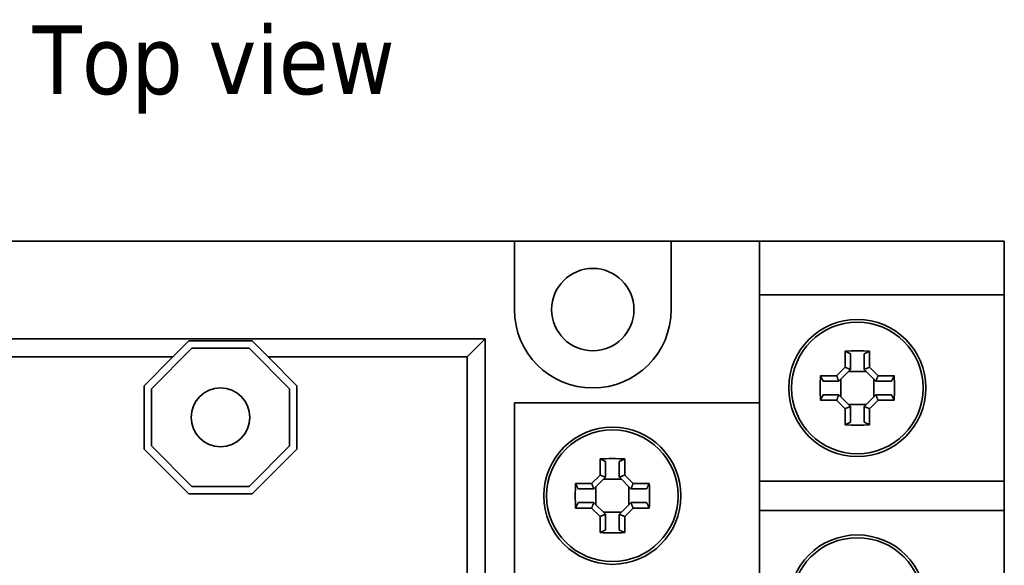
# Model space of a CAD drawing. Header units: millimetres. Extents: x 39 to 182, y 93 to 195.
# Tile 5 of 6: x 69 to 119, y 167 to 195. Entities that reach past the tile are written whole.
import ezdxf

# ---------------------------------------------------------------- set-up
doc = ezdxf.new("R2010")
doc.units = ezdxf.units.MM
doc.layers.add('Symbol (ISO)', color=7, linetype='Continuous', lineweight=25)
doc.layers.add('Visible (ISO)', color=7, linetype='Continuous', lineweight=35)
doc.styles.add('Label Text (ISO)', font='TAHOMA.TTF')

msp = doc.modelspace()

# ---------------------------------------------------------------- linework, layer by layer
at = {"layer": 'Visible (ISO)'}
for p, q in [((53.616, 183.623), (94.116, 183.623)), ((94.116, 180.123), (94.116, 183.623)), ((94.116, 183.623), (102.116, 183.623)), ((102.116, 183.623), (102.116, 180.123)), ((102.116, 183.623), (104.616, 183.623)), ((106.616, 183.623), (104.616, 183.623)), ((106.616, 175.373), (106.616, 183.623)), ((106.616, 183.623), (117.116, 183.623)), ((119.116, 183.623), (117.116, 183.623)), ((119.116, 180.873), (119.116, 183.623)), ((106.616, 180.873), (117.116, 180.873)), ((117.116, 180.873), (119.116, 180.873)), ((119.116, 180.873), (119.116, 171.373)), ((65.616, 178.623), (92.616, 178.623)), ((76.691, 177.713), (77.501, 178.523)), ((77.501, 178.523), (80.732, 178.523)), ((80.732, 178.523), (81.542, 177.713)), ((92.616, 178.623), (91.706, 177.713)), ((92.616, 178.623), (92.616, 140.623)), ((75.591, 176.083), (77.656, 178.148)), ((77.656, 178.148), (80.576, 178.148)), ((80.576, 178.148), (82.641, 176.083)), ((110.988, 177.182), (110.988, 177.999)), ((112.245, 177.999), (112.245, 177.182)), ((76.691, 177.713), (66.526, 177.713)), ((75.216, 176.238), (76.691, 177.713)), ((91.706, 177.713), (81.542, 177.713)), ((81.542, 177.713), (83.016, 176.238)), ((91.706, 141.533), (91.706, 177.713)), ((111.266, 177.871), (111.266, 177.073)), ((111.966, 177.073), (111.966, 177.871)), ((110.557, 176.751), (110.988, 177.182)), ((111.262, 177.069), (110.67, 176.477)), ((112.076, 176.963), (111.156, 176.963)), ((111.262, 177.069), (111.266, 177.073)), ((111.97, 177.069), (111.966, 177.073)), ((112.562, 176.477), (111.97, 177.069)), ((112.245, 177.182), (112.675, 176.751)), ((109.74, 176.751), (110.557, 176.751)), ((110.666, 176.473), (109.869, 176.473)), ((110.67, 176.477), (110.666, 176.473)), ((110.776, 176.583), (110.776, 175.663)), ((112.456, 175.663), (112.456, 176.583)), ((112.562, 176.477), (112.566, 176.473)), ((113.364, 176.473), (112.566, 176.473)), ((112.675, 176.751), (113.492, 176.751)), ((75.216, 173.008), (75.216, 176.238)), ((75.591, 173.163), (75.591, 176.083)), ((82.641, 176.083), (82.641, 173.163)), ((83.016, 176.238), (83.016, 173.008)), ((94.116, 165.873), (94.116, 175.373)), ((94.116, 175.373), (104.616, 175.373)), ((104.616, 175.373), (106.616, 175.373)), ((106.616, 175.373), (106.616, 165.873)), ((110.557, 175.494), (109.74, 175.494)), ((109.869, 175.773), (110.666, 175.773)), ((110.988, 175.064), (110.557, 175.494)), ((110.67, 175.769), (110.666, 175.773)), ((110.67, 175.769), (111.262, 175.177)), ((111.97, 175.177), (112.562, 175.769)), ((112.675, 175.494), (112.245, 175.064)), ((112.562, 175.769), (112.566, 175.773)), ((112.566, 175.773), (113.364, 175.773)), ((113.492, 175.494), (112.675, 175.494)), ((110.988, 174.247), (110.988, 175.064)), ((111.156, 175.283), (112.076, 175.283)), ((111.262, 175.177), (111.266, 175.173)), ((111.266, 175.173), (111.266, 174.375)), ((111.97, 175.177), (111.966, 175.173)), ((111.966, 174.375), (111.966, 175.173)), ((112.245, 175.064), (112.245, 174.247)), ((77.501, 170.723), (75.216, 173.008)), ((77.656, 171.098), (75.591, 173.163)), ((82.641, 173.163), (80.576, 171.098)), ((83.016, 173.008), (80.732, 170.723)), ((98.488, 171.682), (98.488, 172.499)), ((98.766, 172.371), (98.766, 171.573)), ((99.466, 171.573), (99.466, 172.371)), ((99.745, 172.499), (99.745, 171.682)), ((98.057, 171.251), (98.488, 171.682)), ((98.762, 171.569), (98.17, 170.977)), ((99.576, 171.463), (98.656, 171.463)), ((98.762, 171.569), (98.766, 171.573)), ((99.47, 171.569), (99.466, 171.573)), ((100.062, 170.977), (99.47, 171.569)), ((99.745, 171.682), (100.175, 171.251)), ((117.116, 171.373), (106.616, 171.373)), ((119.116, 171.373), (117.116, 171.373)), ((119.116, 169.873), (119.116, 171.373)), ((80.576, 171.098), (77.656, 171.098)), ((97.24, 171.251), (98.057, 171.251)), ((98.166, 170.973), (97.369, 170.973)), ((98.17, 170.977), (98.166, 170.973)), ((98.276, 171.083), (98.276, 170.163)), ((99.956, 170.163), (99.956, 171.083)), ((100.062, 170.977), (100.066, 170.973)), ((100.864, 170.973), (100.066, 170.973)), ((100.175, 171.251), (100.992, 171.251)), ((80.732, 170.723), (77.501, 170.723)), ((98.057, 169.994), (97.24, 169.994)), ((97.369, 170.273), (98.166, 170.273)), ((98.488, 169.564), (98.057, 169.994)), ((98.17, 170.269), (98.166, 170.273)), ((98.17, 170.269), (98.762, 169.677)), ((99.47, 169.677), (100.062, 170.269)), ((100.175, 169.994), (99.745, 169.564)), ((100.062, 170.269), (100.066, 170.273)), ((100.066, 170.273), (100.864, 170.273)), ((100.992, 169.994), (100.175, 169.994)), ((106.616, 169.873), (117.116, 169.873)), ((117.116, 169.873), (119.116, 169.873)), ((119.116, 169.873), (119.116, 160.373)), ((98.488, 168.747), (98.488, 169.564)), ((98.656, 169.783), (99.576, 169.783)), ((98.762, 169.677), (98.766, 169.673)), ((98.766, 169.673), (98.766, 168.875)), ((99.47, 169.677), (99.466, 169.673)), ((99.466, 168.875), (99.466, 169.673)), ((99.745, 169.564), (99.745, 168.747))]:
    msp.add_line(p, q, dxfattribs=at)
at = {"layer": 'Visible (ISO)', "flags": 128}
for points in [[(110.988, 177.999), (111, 177.994), (111.012, 177.988), (111.023, 177.983), (111.035, 177.977), (111.047, 177.972), (111.059, 177.966), (111.071, 177.961), (111.082, 177.955), (111.094, 177.95), (111.106, 177.945), (111.117, 177.939), (111.129, 177.934), (111.14, 177.929), (111.152, 177.923), (111.164, 177.918), (111.175, 177.913), (111.187, 177.907), (111.198, 177.902), (111.209, 177.897), (111.221, 177.892), (111.232, 177.886), (111.244, 177.881), (111.255, 177.876), (111.266, 177.871)], [(111.966, 177.871), (111.978, 177.876), (111.989, 177.881), (112, 177.886), (112.012, 177.892), (112.023, 177.897), (112.035, 177.902), (112.046, 177.907), (112.058, 177.913), (112.069, 177.918), (112.081, 177.923), (112.092, 177.929), (112.104, 177.934), (112.115, 177.939), (112.127, 177.945), (112.139, 177.95), (112.15, 177.955), (112.162, 177.961), (112.174, 177.966), (112.186, 177.972), (112.197, 177.977), (112.209, 177.983), (112.221, 177.988), (112.233, 177.994), (112.245, 177.999)], [(110.988, 177.182), (110.999, 177.177), (111.011, 177.172), (111.022, 177.168), (111.034, 177.163), (111.045, 177.158), (111.056, 177.153), (111.068, 177.149), (111.079, 177.144), (111.091, 177.139), (111.102, 177.134), (111.114, 177.13), (111.125, 177.125), (111.137, 177.12), (111.148, 177.116), (111.159, 177.111), (111.171, 177.106), (111.182, 177.101), (111.194, 177.097), (111.205, 177.092), (111.217, 177.087), (111.228, 177.083), (111.239, 177.078), (111.251, 177.074), (111.262, 177.069)], [(112.245, 177.182), (112.233, 177.177), (112.222, 177.172), (112.211, 177.168), (112.199, 177.163), (112.188, 177.158), (112.176, 177.153), (112.165, 177.149), (112.153, 177.144), (112.142, 177.139), (112.13, 177.134), (112.119, 177.13), (112.108, 177.125), (112.096, 177.12), (112.085, 177.116), (112.073, 177.111), (112.062, 177.106), (112.05, 177.101), (112.039, 177.097), (112.027, 177.092), (112.016, 177.087), (112.005, 177.083), (111.993, 177.078), (111.982, 177.074), (111.97, 177.069)], [(109.869, 176.473), (109.863, 176.484), (109.858, 176.496), (109.853, 176.507), (109.848, 176.518), (109.842, 176.53), (109.837, 176.541), (109.832, 176.553), (109.827, 176.564), (109.821, 176.576), (109.816, 176.587), (109.811, 176.599), (109.805, 176.61), (109.8, 176.622), (109.795, 176.634), (109.789, 176.645), (109.784, 176.657), (109.778, 176.669), (109.773, 176.68), (109.768, 176.692), (109.762, 176.704), (109.757, 176.716), (109.751, 176.728), (109.746, 176.74), (109.74, 176.751)], [(110.557, 176.751), (110.562, 176.74), (110.567, 176.729), (110.572, 176.717), (110.576, 176.706), (110.581, 176.694), (110.586, 176.683), (110.591, 176.671), (110.595, 176.66), (110.6, 176.649), (110.605, 176.637), (110.61, 176.626), (110.614, 176.614), (110.619, 176.603), (110.624, 176.591), (110.628, 176.58), (110.633, 176.568), (110.638, 176.557), (110.642, 176.546), (110.647, 176.534), (110.652, 176.523), (110.656, 176.511), (110.661, 176.5), (110.666, 176.488), (110.67, 176.477)], [(112.675, 176.751), (112.671, 176.74), (112.666, 176.729), (112.661, 176.717), (112.656, 176.706), (112.651, 176.694), (112.647, 176.683), (112.642, 176.671), (112.637, 176.66), (112.633, 176.649), (112.628, 176.637), (112.623, 176.626), (112.618, 176.614), (112.614, 176.603), (112.609, 176.591), (112.604, 176.58), (112.6, 176.568), (112.595, 176.557), (112.59, 176.546), (112.586, 176.534), (112.581, 176.523), (112.576, 176.511), (112.572, 176.5), (112.567, 176.488), (112.562, 176.477)], [(113.492, 176.751), (113.487, 176.74), (113.481, 176.728), (113.476, 176.716), (113.471, 176.704), (113.465, 176.692), (113.46, 176.68), (113.454, 176.669), (113.449, 176.657), (113.443, 176.645), (113.438, 176.634), (113.433, 176.622), (113.427, 176.61), (113.422, 176.599), (113.417, 176.587), (113.411, 176.576), (113.406, 176.564), (113.401, 176.553), (113.395, 176.541), (113.39, 176.53), (113.385, 176.518), (113.38, 176.507), (113.374, 176.496), (113.369, 176.484), (113.364, 176.473)], [(109.74, 175.494), (109.746, 175.506), (109.751, 175.518), (109.757, 175.53), (109.762, 175.542), (109.768, 175.554), (109.773, 175.565), (109.778, 175.577), (109.784, 175.589), (109.789, 175.601), (109.795, 175.612), (109.8, 175.624), (109.805, 175.635), (109.811, 175.647), (109.816, 175.659), (109.821, 175.67), (109.827, 175.682), (109.832, 175.693), (109.837, 175.705), (109.842, 175.716), (109.848, 175.728), (109.853, 175.739), (109.858, 175.75), (109.863, 175.762), (109.869, 175.773)], [(110.557, 175.494), (110.562, 175.506), (110.567, 175.517), (110.572, 175.529), (110.576, 175.54), (110.581, 175.552), (110.586, 175.563), (110.591, 175.574), (110.595, 175.586), (110.6, 175.597), (110.605, 175.609), (110.61, 175.62), (110.614, 175.632), (110.619, 175.643), (110.624, 175.655), (110.628, 175.666), (110.633, 175.677), (110.638, 175.689), (110.642, 175.7), (110.647, 175.712), (110.652, 175.723), (110.656, 175.735), (110.661, 175.746), (110.666, 175.758), (110.67, 175.769)], [(112.675, 175.494), (112.671, 175.506), (112.666, 175.517), (112.661, 175.529), (112.656, 175.54), (112.651, 175.552), (112.647, 175.563), (112.642, 175.574), (112.637, 175.586), (112.633, 175.597), (112.628, 175.609), (112.623, 175.62), (112.618, 175.632), (112.614, 175.643), (112.609, 175.655), (112.604, 175.666), (112.6, 175.677), (112.595, 175.689), (112.59, 175.7), (112.586, 175.712), (112.581, 175.723), (112.576, 175.735), (112.572, 175.746), (112.567, 175.758), (112.562, 175.769)], [(113.364, 175.773), (113.369, 175.762), (113.374, 175.75), (113.38, 175.739), (113.385, 175.728), (113.39, 175.716), (113.395, 175.705), (113.401, 175.693), (113.406, 175.682), (113.411, 175.67), (113.417, 175.659), (113.422, 175.647), (113.427, 175.635), (113.433, 175.624), (113.438, 175.612), (113.443, 175.601), (113.449, 175.589), (113.454, 175.577), (113.46, 175.565), (113.465, 175.554), (113.471, 175.542), (113.476, 175.53), (113.481, 175.518), (113.487, 175.506), (113.492, 175.494)], [(110.988, 175.064), (110.999, 175.069), (111.011, 175.074), (111.022, 175.078), (111.034, 175.083), (111.045, 175.088), (111.056, 175.093), (111.068, 175.097), (111.079, 175.102), (111.091, 175.107), (111.102, 175.111), (111.114, 175.116), (111.125, 175.121), (111.137, 175.126), (111.148, 175.13), (111.159, 175.135), (111.171, 175.14), (111.182, 175.144), (111.194, 175.149), (111.205, 175.154), (111.217, 175.158), (111.228, 175.163), (111.239, 175.168), (111.251, 175.172), (111.262, 175.177)], [(112.245, 175.064), (112.233, 175.069), (112.222, 175.074), (112.211, 175.078), (112.199, 175.083), (112.188, 175.088), (112.176, 175.093), (112.165, 175.097), (112.153, 175.102), (112.142, 175.107), (112.13, 175.111), (112.119, 175.116), (112.108, 175.121), (112.096, 175.126), (112.085, 175.13), (112.073, 175.135), (112.062, 175.14), (112.05, 175.144), (112.039, 175.149), (112.027, 175.154), (112.016, 175.158), (112.005, 175.163), (111.993, 175.168), (111.982, 175.172), (111.97, 175.177)], [(111.266, 174.375), (111.255, 174.37), (111.244, 174.365), (111.232, 174.36), (111.221, 174.354), (111.209, 174.349), (111.198, 174.344), (111.187, 174.339), (111.175, 174.333), (111.164, 174.328), (111.152, 174.323), (111.14, 174.317), (111.129, 174.312), (111.117, 174.307), (111.106, 174.301), (111.094, 174.296), (111.082, 174.29), (111.071, 174.285), (111.059, 174.28), (111.047, 174.274), (111.035, 174.269), (111.023, 174.263), (111.012, 174.258), (111, 174.252), (110.988, 174.247)], [(112.245, 174.247), (112.233, 174.252), (112.221, 174.258), (112.209, 174.263), (112.197, 174.269), (112.186, 174.274), (112.174, 174.28), (112.162, 174.285), (112.15, 174.29), (112.139, 174.296), (112.127, 174.301), (112.115, 174.307), (112.104, 174.312), (112.092, 174.317), (112.081, 174.323), (112.069, 174.328), (112.058, 174.333), (112.046, 174.339), (112.035, 174.344), (112.023, 174.349), (112.012, 174.354), (112, 174.36), (111.989, 174.365), (111.978, 174.37), (111.966, 174.375)], [(98.488, 172.499), (98.5, 172.494), (98.512, 172.488), (98.523, 172.483), (98.535, 172.477), (98.547, 172.472), (98.559, 172.466), (98.571, 172.461), (98.582, 172.455), (98.594, 172.45), (98.606, 172.445), (98.617, 172.439), (98.629, 172.434), (98.64, 172.429), (98.652, 172.423), (98.664, 172.418), (98.675, 172.413), (98.687, 172.407), (98.698, 172.402), (98.709, 172.397), (98.721, 172.392), (98.732, 172.386), (98.744, 172.381), (98.755, 172.376), (98.766, 172.371)], [(99.466, 172.371), (99.478, 172.376), (99.489, 172.381), (99.5, 172.386), (99.512, 172.392), (99.523, 172.397), (99.535, 172.402), (99.546, 172.407), (99.558, 172.413), (99.569, 172.418), (99.581, 172.423), (99.592, 172.429), (99.604, 172.434), (99.615, 172.439), (99.627, 172.445), (99.639, 172.45), (99.65, 172.455), (99.662, 172.461), (99.674, 172.466), (99.686, 172.472), (99.697, 172.477), (99.709, 172.483), (99.721, 172.488), (99.733, 172.494), (99.745, 172.499)], [(98.488, 171.682), (98.499, 171.677), (98.511, 171.672), (98.522, 171.668), (98.534, 171.663), (98.545, 171.658), (98.556, 171.653), (98.568, 171.649), (98.579, 171.644), (98.591, 171.639), (98.602, 171.634), (98.614, 171.63), (98.625, 171.625), (98.637, 171.62), (98.648, 171.616), (98.659, 171.611), (98.671, 171.606), (98.682, 171.601), (98.694, 171.597), (98.705, 171.592), (98.717, 171.587), (98.728, 171.583), (98.739, 171.578), (98.751, 171.574), (98.762, 171.569)], [(99.745, 171.682), (99.733, 171.677), (99.722, 171.672), (99.711, 171.668), (99.699, 171.663), (99.688, 171.658), (99.676, 171.653), (99.665, 171.649), (99.653, 171.644), (99.642, 171.639), (99.63, 171.634), (99.619, 171.63), (99.608, 171.625), (99.596, 171.62), (99.585, 171.616), (99.573, 171.611), (99.562, 171.606), (99.55, 171.601), (99.539, 171.597), (99.527, 171.592), (99.516, 171.587), (99.505, 171.583), (99.493, 171.578), (99.482, 171.574), (99.47, 171.569)], [(97.369, 170.973), (97.363, 170.984), (97.358, 170.996), (97.353, 171.007), (97.348, 171.018), (97.342, 171.03), (97.337, 171.041), (97.332, 171.053), (97.327, 171.064), (97.321, 171.076), (97.316, 171.087), (97.311, 171.099), (97.305, 171.11), (97.3, 171.122), (97.295, 171.134), (97.289, 171.145), (97.284, 171.157), (97.278, 171.169), (97.273, 171.18), (97.268, 171.192), (97.262, 171.204), (97.257, 171.216), (97.251, 171.228), (97.246, 171.24), (97.24, 171.251)], [(98.057, 171.251), (98.062, 171.24), (98.067, 171.229), (98.072, 171.217), (98.076, 171.206), (98.081, 171.194), (98.086, 171.183), (98.091, 171.171), (98.095, 171.16), (98.1, 171.149), (98.105, 171.137), (98.11, 171.126), (98.114, 171.114), (98.119, 171.103), (98.124, 171.091), (98.128, 171.08), (98.133, 171.068), (98.138, 171.057), (98.142, 171.046), (98.147, 171.034), (98.152, 171.023), (98.156, 171.011), (98.161, 171), (98.166, 170.988), (98.17, 170.977)], [(100.175, 171.251), (100.171, 171.24), (100.166, 171.229), (100.161, 171.217), (100.156, 171.206), (100.151, 171.194), (100.147, 171.183), (100.142, 171.171), (100.137, 171.16), (100.133, 171.149), (100.128, 171.137), (100.123, 171.126), (100.118, 171.114), (100.114, 171.103), (100.109, 171.091), (100.104, 171.08), (100.1, 171.068), (100.095, 171.057), (100.09, 171.046), (100.086, 171.034), (100.081, 171.023), (100.076, 171.011), (100.072, 171), (100.067, 170.988), (100.062, 170.977)], [(100.992, 171.251), (100.987, 171.24), (100.981, 171.228), (100.976, 171.216), (100.971, 171.204), (100.965, 171.192), (100.96, 171.18), (100.954, 171.169), (100.949, 171.157), (100.943, 171.145), (100.938, 171.134), (100.933, 171.122), (100.927, 171.11), (100.922, 171.099), (100.917, 171.087), (100.911, 171.076), (100.906, 171.064), (100.901, 171.053), (100.895, 171.041), (100.89, 171.03), (100.885, 171.018), (100.88, 171.007), (100.874, 170.996), (100.869, 170.984), (100.864, 170.973)], [(97.24, 169.994), (97.246, 170.006), (97.251, 170.018), (97.257, 170.03), (97.262, 170.042), (97.268, 170.054), (97.273, 170.065), (97.278, 170.077), (97.284, 170.089), (97.289, 170.101), (97.295, 170.112), (97.3, 170.124), (97.305, 170.135), (97.311, 170.147), (97.316, 170.159), (97.321, 170.17), (97.327, 170.182), (97.332, 170.193), (97.337, 170.205), (97.342, 170.216), (97.348, 170.228), (97.353, 170.239), (97.358, 170.25), (97.363, 170.262), (97.369, 170.273)], [(98.057, 169.994), (98.062, 170.006), (98.067, 170.017), (98.072, 170.029), (98.076, 170.04), (98.081, 170.052), (98.086, 170.063), (98.091, 170.074), (98.095, 170.086), (98.1, 170.097), (98.105, 170.109), (98.11, 170.12), (98.114, 170.132), (98.119, 170.143), (98.124, 170.155), (98.128, 170.166), (98.133, 170.177), (98.138, 170.189), (98.142, 170.2), (98.147, 170.212), (98.152, 170.223), (98.156, 170.235), (98.161, 170.246), (98.166, 170.258), (98.17, 170.269)], [(100.175, 169.994), (100.171, 170.006), (100.166, 170.017), (100.161, 170.029), (100.156, 170.04), (100.151, 170.052), (100.147, 170.063), (100.142, 170.074), (100.137, 170.086), (100.133, 170.097), (100.128, 170.109), (100.123, 170.12), (100.118, 170.132), (100.114, 170.143), (100.109, 170.155), (100.104, 170.166), (100.1, 170.177), (100.095, 170.189), (100.09, 170.2), (100.086, 170.212), (100.081, 170.223), (100.076, 170.235), (100.072, 170.246), (100.067, 170.258), (100.062, 170.269)], [(100.864, 170.273), (100.869, 170.262), (100.874, 170.25), (100.88, 170.239), (100.885, 170.228), (100.89, 170.216), (100.895, 170.205), (100.901, 170.193), (100.906, 170.182), (100.911, 170.17), (100.917, 170.159), (100.922, 170.147), (100.927, 170.135), (100.933, 170.124), (100.938, 170.112), (100.943, 170.101), (100.949, 170.089), (100.954, 170.077), (100.96, 170.065), (100.965, 170.054), (100.971, 170.042), (100.976, 170.03), (100.981, 170.018), (100.987, 170.006), (100.992, 169.994)], [(98.488, 169.564), (98.499, 169.569), (98.511, 169.574), (98.522, 169.578), (98.534, 169.583), (98.545, 169.588), (98.556, 169.593), (98.568, 169.597), (98.579, 169.602), (98.591, 169.607), (98.602, 169.611), (98.614, 169.616), (98.625, 169.621), (98.637, 169.626), (98.648, 169.63), (98.659, 169.635), (98.671, 169.64), (98.682, 169.644), (98.694, 169.649), (98.705, 169.654), (98.717, 169.658), (98.728, 169.663), (98.739, 169.668), (98.751, 169.672), (98.762, 169.677)], [(99.745, 169.564), (99.733, 169.569), (99.722, 169.574), (99.711, 169.578), (99.699, 169.583), (99.688, 169.588), (99.676, 169.593), (99.665, 169.597), (99.653, 169.602), (99.642, 169.607), (99.63, 169.611), (99.619, 169.616), (99.608, 169.621), (99.596, 169.626), (99.585, 169.63), (99.573, 169.635), (99.562, 169.64), (99.55, 169.644), (99.539, 169.649), (99.527, 169.654), (99.516, 169.658), (99.505, 169.663), (99.493, 169.668), (99.482, 169.672), (99.47, 169.677)], [(98.766, 168.875), (98.755, 168.87), (98.744, 168.865), (98.732, 168.86), (98.721, 168.854), (98.709, 168.849), (98.698, 168.844), (98.687, 168.839), (98.675, 168.833), (98.664, 168.828), (98.652, 168.823), (98.64, 168.817), (98.629, 168.812), (98.617, 168.807), (98.606, 168.801), (98.594, 168.796), (98.582, 168.79), (98.571, 168.785), (98.559, 168.78), (98.547, 168.774), (98.535, 168.769), (98.523, 168.763), (98.512, 168.758), (98.5, 168.752), (98.488, 168.747)], [(99.745, 168.747), (99.733, 168.752), (99.721, 168.758), (99.709, 168.763), (99.697, 168.769), (99.686, 168.774), (99.674, 168.78), (99.662, 168.785), (99.65, 168.79), (99.639, 168.796), (99.627, 168.801), (99.615, 168.807), (99.604, 168.812), (99.592, 168.817), (99.581, 168.823), (99.569, 168.828), (99.558, 168.833), (99.546, 168.839), (99.535, 168.844), (99.523, 168.849), (99.512, 168.854), (99.5, 168.86), (99.489, 168.865), (99.478, 168.87), (99.466, 168.875)]]:
    msp.add_lwpolyline(points, dxfattribs=at)
at = {"layer": 'Visible (ISO)'}
for centre, radius in [((98.116, 180.123), 2.1), ((111.616, 176.123), 3.5), ((111.616, 176.123), 3.36), ((79.116, 174.623), 1.5), ((99.116, 170.623), 3.5), ((99.116, 170.623), 3.36), ((111.616, 165.123), 3.5), ((111.616, 165.123), 3.36)]:
    msp.add_circle(centre, radius, dxfattribs=at)
msp.add_arc((98.116, 180.123), 4, 180, 0, dxfattribs=at)
for centre, major_axis in [((111.616, 175.432), (-5.176, 0)), ((112.308, 176.123), (0, -5.176)), ((110.925, 176.123), (0, 5.176)), ((111.616, 176.814), (5.176, 0)), ((99.116, 169.932), (-5.176, 0)), ((99.808, 170.623), (0, -5.176)), ((98.425, 170.623), (0, 5.176)), ((99.116, 171.314), (5.176, 0))]:
    msp.add_ellipse(centre, major_axis=major_axis, ratio=0.499722, start_param=4.590662, end_param=4.834116, dxfattribs=at)

# ---------------------------------------------------------------- texts
at = {"layer": 'Symbol (ISO)', "insert": (69.52, 190.123), "char_height": 3.5, "attachment_point": 7, "style": 'Label Text (ISO)'}
msp.add_mtext('Top view', dxfattribs=at)

doc.saveas('drawing.dxf')
